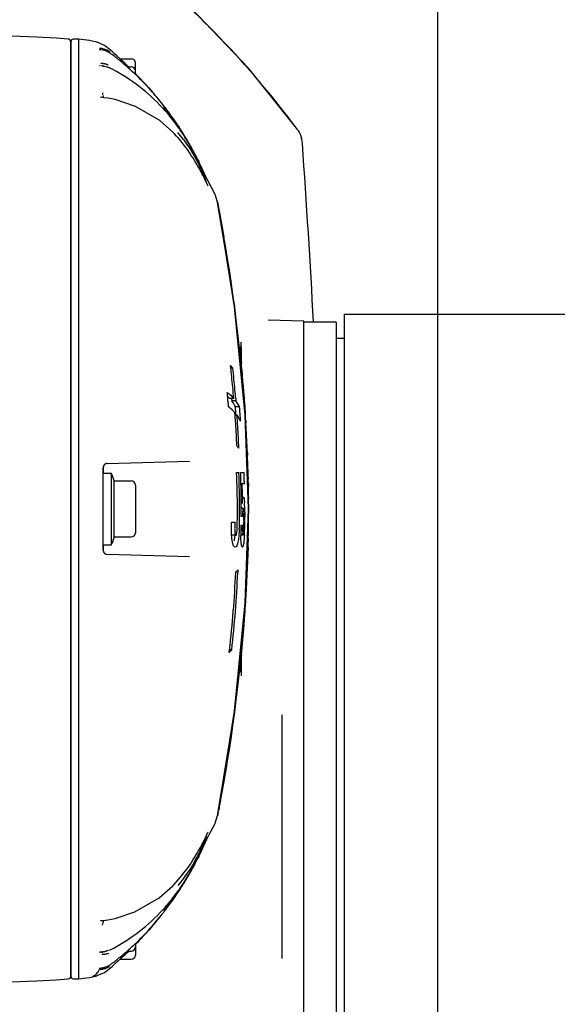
# Model space of a CAD drawing. Header units: millimetres. Extents: x 7426 to 8300, y 124 to 421.
# Tile 83 of 130: x 8097.22 to 8100.53, y 278.17 to 284.23. Entities that reach past the tile are written whole.
import ezdxf

# ---------------------------------------------------------------- set-up
doc = ezdxf.new("R2010")
doc.units = ezdxf.units.MM
doc.linetypes.add('BANKLINE1', pattern=[5.5, 4, -1.5])
for name, color, linetype in [('00_COMPONENTS', 7, 'BANKLINE1'), ('DIM', 7, 'Continuous'), ('外形图', 7, 'Continuous')]:
    doc.layers.add(name, color=color, linetype=linetype)
doc.styles.add('微软雅黑', font='msyh.ttc')
doc.dimstyles.new('尺寸标注_1_20比例', dxfattribs={"dimtxt": 2.1, "dimasz": 1.7, "dimexe": 0.5, "dimexo": 0.4, "dimgap": 0.5, "dimtad": 1, "dimdec": 1, "dimlfac": 20, "dimdsep": 46, "dimtxsty": '微软雅黑', "dimcen": 0.09, "dimadec": 0, "dimazin": 0, "dimtp": 0.01, "dimtm": 0.01, "dimtfac": 1, "dimtdec": 1, "dimtofl": 0, "dimtmove": 0, "dimatfit": 3, "dimfxl": 1, "dimtolj": 1, "dimarcsym": 0})

# ---------------------------------------------------------------- blocks, each defined once
blk = doc.blocks.new('*D1485')
at = {"layer": '00_COMPONENTS', "color": 0, "linetype": 'ByBlock', "lineweight": -2, "ltscale": 20}
for p, q in [((8084.6823, 276.2037), (8084.6823, 295.499)), ((8103.847, 278.8688), (8103.847, 295.499)), ((8086.3823, 294.999), (8102.147, 294.999))]:
    blk.add_line(p, q, dxfattribs=at)
at = {"layer": '00_COMPONENTS', "color": 0}
for points in [[(8086.3823, 295.2823), (8086.3823, 294.7156), (8084.6823, 294.999)], [(8102.147, 294.7156), (8102.147, 295.2823), (8103.847, 294.999)]]:
    blk.add_solid(points, dxfattribs=at)
at = {"layer": 'Defpoints', "color": 0}
for p in [(8103.847, 294.999), (8103.847, 278.4688), (8084.6823, 275.8037)]:
    blk.add_point(p, dxfattribs=at)
at = {"layer": '00_COMPONENTS', "color": 0, "insert": (8094.2646, 296.5842), "char_height": 2.1, "attachment_point": 5, "style": '微软雅黑'}
blk.add_mtext('\\A1;\\A1;384', dxfattribs=at)
blk = doc.blocks.new('*D1520')
at = {"layer": 'Defpoints', "color": 0}
for p in [(8093.9469, 291.3844), (8093.9469, 281.2188), (8103.847, 278.7188)]:
    blk.add_point(p, dxfattribs=at)
at = {"layer": 'DIM', "color": 0, "linetype": 'ByBlock', "lineweight": -2, "ltscale": 20}
for p, q in [((8093.9469, 281.6188), (8093.9469, 291.8844)), ((8103.847, 279.1188), (8103.847, 291.8844)), ((8102.147, 291.3844), (8095.6469, 291.3844))]:
    blk.add_line(p, q, dxfattribs=at)
at = {"layer": 'DIM', "color": 0}
for points in [[(8095.6469, 291.6677), (8095.6469, 291.1011), (8093.9469, 291.3844)], [(8102.147, 291.1011), (8102.147, 291.6677), (8103.847, 291.3844)]]:
    blk.add_solid(points, dxfattribs=at)
at = {"layer": 'DIM', "color": 0, "insert": (8098.6871, 292.9751), "char_height": 2.1, "attachment_point": 5, "style": '微软雅黑'}
blk.add_mtext('\\A1;\\A1;198', dxfattribs=at)
blk = doc.blocks.new('*D1523')
at = {"layer": 'Defpoints', "color": 0}
for p in [(8093.9469, 287.4017), (8093.9469, 281.2188), (8099.7969, 257.0935)]:
    blk.add_point(p, dxfattribs=at)
at = {"layer": 'DIM', "color": 0, "linetype": 'ByBlock', "lineweight": -2, "ltscale": 20}
for p, q in [((8093.9469, 281.6188), (8093.9469, 287.9017)), ((8099.7969, 257.4935), (8099.7969, 287.9017)), ((8092.2469, 287.4017), (8090.5469, 287.4017)), ((8099.7969, 287.4017), (8093.9469, 287.4017)), ((8101.4969, 287.4017), (8103.1969, 287.4017))]:
    blk.add_line(p, q, dxfattribs=at)
at = {"layer": 'DIM', "color": 0}
for points in [[(8092.2469, 287.1183), (8092.2469, 287.685), (8093.9469, 287.4017)], [(8101.4969, 287.685), (8101.4969, 287.1183), (8099.7969, 287.4017)]]:
    blk.add_solid(points, dxfattribs=at)
at = {"layer": 'DIM', "color": 0, "insert": (8096.8874, 288.9747), "char_height": 2.1, "attachment_point": 5, "style": '微软雅黑'}
blk.add_mtext('\\A1;\\A1;117', dxfattribs=at)

msp = doc.modelspace()

# ---------------------------------------------------------------- linework, layer by layer
at = {"layer": '外形图', "linetype": 'Continuous'}
for p, q in [((8097.5867, 284.1117), (8097.5517, 284.1117)), ((8097.5867, 284.1114), (8097.5866, 284.1117)), ((8097.6518, 284.1037), (8097.5867, 284.1117)), ((8097.5867, 278.3262), (8097.5867, 284.1114)), ((8097.6977, 284.0935), (8097.6518, 284.1037)), ((8097.5367, 278.3409), (8097.5367, 284.0967)), ((8097.5367, 284.0955), (8097.5367, 278.342)), ((8097.5367, 283.8938), (8097.5367, 284.0508)), ((8097.6977, 284.0935), (8097.6997, 284.0929)), ((8097.7437, 284.0737), (8097.6997, 284.0929)), ((8097.7112, 284.047), (8097.7108, 284.0471)), ((8097.713, 284.0469), (8097.7112, 284.047)), ((8097.7367, 284.047), (8097.7367, 284.054)), ((8097.7715, 284.0534), (8097.7437, 284.0737)), ((8097.7666, 284.0397), (8097.7636, 284.0426)), ((8097.7917, 284.0354), (8097.7714, 284.0535)), ((8097.8061, 284.0225), (8097.7917, 284.0354)), ((8097.82, 284.0099), (8097.8061, 284.0225)), ((8097.8402, 283.9913), (8097.82, 284.0099)), ((8097.8401, 283.9913), (8097.9092, 283.9913)), ((8097.8534, 283.979), (8097.8402, 283.9913)), ((8097.8663, 283.9668), (8097.8534, 283.979)), ((8097.5367, 283.8872), (8097.5367, 283.9437)), ((8097.7154, 283.947), (8097.7135, 283.9471)), ((8097.7202, 283.9466), (8097.7154, 283.947)), ((8097.8791, 283.9546), (8097.8663, 283.9668)), ((8097.8917, 283.9425), (8097.8791, 283.9546)), ((8097.884, 283.9413), (8097.9092, 283.9413)), ((8097.8929, 283.9413), (8097.8917, 283.9425)), ((8097.9342, 283.8944), (8097.9342, 283.9663)), ((8097.941, 283.8935), (8097.9342, 283.9004)), ((8097.9531, 283.8811), (8097.941, 283.8935)), ((8097.965, 283.8687), (8097.9531, 283.8811)), ((8097.9827, 283.8499), (8097.965, 283.8687)), ((8097.9944, 283.8373), (8097.9827, 283.8499)), ((8098.006, 283.8246), (8097.9944, 283.8373)), ((8098.0118, 283.8182), (8098.006, 283.8246)), ((8098.029, 283.7989), (8098.0118, 283.8182)), ((8098.0165, 283.8129), (8098.0316, 283.7959)), ((8098.0316, 283.7959), (8098.029, 283.7989)), ((8098.0316, 283.7959), (8098.0381, 283.7885)), ((8097.7215, 283.7541), (8097.7196, 283.7545)), ((8097.7392, 283.7518), (8097.7339, 283.7524)), ((8097.7367, 283.7657), (8097.7367, 283.7524)), ((8097.7639, 283.749), (8097.7392, 283.7518)), ((8097.8108, 283.7401), (8097.7639, 283.749)), ((8098.1193, 283.6889), (8098.1124, 283.6979)), ((8098.1289, 283.6764), (8098.1193, 283.6889)), ((8098.138, 283.6641), (8098.1289, 283.6764)), ((8098.1468, 283.6521), (8098.138, 283.6641)), ((8098.1552, 283.6406), (8098.1468, 283.6521)), ((8098.163, 283.6296), (8098.1552, 283.6406)), ((8098.1704, 283.6192), (8098.163, 283.6296)), ((8098.1772, 283.6094), (8098.1704, 283.6192)), ((8098.1834, 283.6004), (8098.1772, 283.6094)), ((8098.1889, 283.5922), (8098.1834, 283.6004)), ((8098.1941, 283.5846), (8098.1889, 283.5922)), ((8098.201, 283.5741), (8098.1941, 283.5846)), ((8098.2074, 283.5643), (8098.201, 283.5741)), ((8098.2132, 283.5554), (8098.2074, 283.5643)), ((8098.2185, 283.5472), (8098.2132, 283.5554)), ((8098.9305, 283.5588), (8098.9262, 283.5646)), ((8098.9334, 283.5553), (8098.9267, 283.565)), ((8098.9349, 283.5515), (8098.9334, 283.5553)), ((8098.2216, 283.5423), (8098.2185, 283.5472)), ((8098.2284, 283.5315), (8098.2216, 283.5423)), ((8098.237, 283.5176), (8098.2284, 283.5315)), ((8098.2419, 283.5096), (8098.237, 283.5176)), ((8098.2524, 283.492), (8098.2419, 283.5096)), ((8098.2574, 283.4836), (8098.2524, 283.492)), ((8098.2618, 283.4761), (8098.2574, 283.4836)), ((8098.2659, 283.469), (8098.2618, 283.4761)), ((8098.2706, 283.4607), (8098.2659, 283.469)), ((8098.275, 283.4529), (8098.2706, 283.4607)), ((8098.2788, 283.4462), (8098.275, 283.4529)), ((8098.2842, 283.4365), (8098.2788, 283.4462)), ((8098.2908, 283.4242), (8098.2842, 283.4365)), ((8098.2955, 283.4154), (8098.2908, 283.4242)), ((8098.2993, 283.4083), (8098.2955, 283.4154)), ((8098.3082, 283.3912), (8098.2993, 283.4083)), ((8098.3128, 283.3823), (8098.3082, 283.3912)), ((8098.3178, 283.3725), (8098.3128, 283.3823)), ((8098.3241, 283.3598), (8098.3178, 283.3725)), ((8098.33, 283.348), (8098.3241, 283.3598)), ((8098.3358, 283.3361), (8098.33, 283.348)), ((8098.3422, 283.3229), (8098.3358, 283.3361)), ((8098.3488, 283.309), (8098.3422, 283.3229)), ((8098.3497, 283.2751), (8098.3446, 283.2848)), ((8098.3731, 283.2571), (8098.3488, 283.309)), ((8098.3543, 283.2659), (8098.3497, 283.2751)), ((8098.3624, 283.2497), (8098.3543, 283.2659)), ((8098.3726, 283.2582), (8098.3721, 283.2592)), ((8098.3744, 283.2547), (8098.3726, 283.2582)), ((8098.3793, 283.2449), (8098.3744, 283.2547)), ((8098.3691, 283.2361), (8098.3624, 283.2497)), ((8098.3798, 283.2136), (8098.3691, 283.2361)), ((8098.425, 283.1553), (8098.3793, 283.2449)), ((8098.4236, 283.1578), (8098.4249, 283.1554)), ((8098.441, 283.1079), (8098.4251, 283.1551)), ((8098.5462, 282.4639), (8098.441, 283.1083)), ((8098.441, 283.1083), (8098.441, 283.1081)), ((8098.4434, 283.0919), (8098.4448, 283.0843)), ((8098.4448, 283.0843), (8098.445, 283.0829)), ((8098.445, 283.0829), (8098.4531, 283.0427)), ((8098.5456, 282.4639), (8098.4531, 283.0427)), ((8098.4531, 283.0427), (8098.4716, 282.9413)), ((8098.4716, 282.9413), (8098.4781, 282.9047)), ((8098.4781, 282.9047), (8098.4799, 282.8943)), ((8098.6117, 281.7972), (8098.5456, 282.4639)), ((8098.6123, 281.7972), (8098.5462, 282.4639)), ((8099.2219, 273.5187), (8099.2219, 282.4188)), ((8099.2219, 282.4188), (8101.847, 282.4188)), ((8098.9719, 282.376), (8098.752, 282.3818)), ((8098.9719, 273.5615), (8098.9719, 282.3759)), ((8099.1719, 282.3688), (8098.9719, 282.3688)), ((8099.1719, 282.3688), (8099.1719, 273.5687)), ((8098.5867, 282.1011), (8098.5867, 282.2459)), ((8099.2219, 282.2688), (8099.1719, 282.2688)), ((8098.5795, 282.2188), (8098.586, 282.2188)), ((8098.5867, 282.2162), (8098.586, 282.2188)), ((8098.5867, 282.2162), (8098.5867, 282.1011)), ((8098.5223, 282.0876), (8098.5207, 282.1018)), ((8098.5347, 282.0862), (8098.5207, 282.0862)), ((8098.5408, 281.8999), (8098.5155, 281.8999)), ((8098.5274, 281.8988), (8098.5286, 281.8843)), ((8098.5538, 281.8843), (8098.5286, 281.8843)), ((8098.5524, 281.9009), (8098.5538, 281.8843)), ((8098.549, 281.7957), (8098.5478, 281.8113)), ((8098.5605, 281.7957), (8098.5478, 281.7957)), ((8098.5763, 281.8487), (8098.5512, 281.8487)), ((8098.6321, 281.2188), (8098.6117, 281.7972)), ((8098.6326, 281.2188), (8098.6123, 281.7972)), ((8098.6138, 281.764), (8098.6146, 281.7516)), ((8098.6147, 281.7483), (8098.6138, 281.7629)), ((8098.6146, 281.7516), (8098.6148, 281.7481)), ((8098.6243, 281.5664), (8098.6249, 281.5504)), ((8097.761, 281.4994), (8098.267, 281.5127)), ((8097.7367, 281.4744), (8097.7367, 281.4388)), ((8097.7367, 280.9631), (8097.7367, 281.4744)), ((8097.7367, 280.9988), (8097.7367, 281.4388)), ((8097.7367, 281.4388), (8097.7867, 281.4388)), ((8097.7867, 280.9988), (8097.7867, 281.4388)), ((8098.5583, 281.4438), (8098.5719, 281.4438)), ((8098.583, 281.4438), (8098.604, 281.4438)), ((8097.804, 281.3913), (8097.7903, 281.4289)), ((8097.804, 281.0463), (8097.804, 281.3913)), ((8097.804, 281.3913), (8097.9092, 281.3913)), ((8098.6059, 281.3742), (8098.5847, 281.3742)), ((8098.6295, 281.4118), (8098.6297, 281.4018)), ((8098.6303, 281.3751), (8098.6306, 281.36)), ((8097.9342, 281.3663), (8097.9342, 281.0713)), ((8098.5938, 281.2542), (8098.5858, 281.2542)), ((8098.5938, 281.2921), (8098.5938, 281.2831)), ((8098.6316, 281.2842), (8098.6315, 281.2931)), ((8098.6316, 281.2929), (8098.6317, 281.2839)), ((8098.5988, 281.2229), (8098.5858, 281.2229)), ((8098.5858, 281.2188), (8098.5858, 281.2229)), ((8098.596, 281.2106), (8098.5952, 281.1997)), ((8098.5963, 281.2138), (8098.596, 281.2106)), ((8098.5975, 281.2211), (8098.597, 281.2188)), ((8098.5993, 281.2224), (8098.5988, 281.2229)), ((8098.6009, 281.2146), (8098.6003, 281.2188)), ((8098.6117, 280.6404), (8098.6321, 281.2188)), ((8098.6123, 280.6404), (8098.6326, 281.2188)), ((8098.6319, 281.2188), (8098.6319, 281.2239)), ((8098.6319, 281.2188), (8098.6319, 281.2008)), ((8098.632, 281.2233), (8098.632, 281.2188)), ((8098.6326, 281.2188), (8098.632, 281.2188)), ((8098.527, 281.1229), (8098.5273, 281.137)), ((8098.5273, 281.137), (8098.5469, 281.137)), ((8098.5469, 281.137), (8098.5465, 281.121)), ((8098.5939, 281.1721), (8098.5853, 281.1721)), ((8098.6026, 281.1464), (8098.6028, 281.1676)), ((8098.5837, 281.1195), (8098.5933, 281.1195)), ((8098.5933, 281.1195), (8098.5931, 281.1012)), ((8098.5934, 281.0852), (8098.5936, 281.0816)), ((8098.5936, 281.0816), (8098.594, 281.0779)), ((8097.804, 281.0463), (8097.7903, 281.0087)), ((8097.804, 281.0463), (8097.9092, 281.0463)), ((8098.5523, 281.0568), (8098.5269, 281.0568)), ((8098.5965, 281.0568), (8098.5838, 281.0568)), ((8098.6295, 281.0235), (8098.6293, 281.017)), ((8098.6298, 281.0374), (8098.6295, 281.0235)), ((8097.7367, 280.9988), (8097.7367, 280.9631)), ((8097.7367, 280.9988), (8097.7867, 280.9988)), ((8098.267, 280.9249), (8097.761, 280.9382)), ((8098.5658, 280.8438), (8098.5651, 280.8275)), ((8098.6237, 280.8587), (8098.6234, 280.8517)), ((8098.6148, 280.6906), (8098.6144, 280.6835)), ((8098.5456, 279.9737), (8098.6117, 280.6404)), ((8098.5462, 279.9737), (8098.6123, 280.6404)), ((8098.5283, 280.3514), (8098.513, 280.3514)), ((8098.513, 280.3357), (8098.5146, 280.3502)), ((8098.5867, 280.3365), (8098.5867, 280.2214)), ((8098.5867, 280.3365), (8098.5867, 280.1917)), ((8098.5795, 280.2188), (8098.586, 280.2188)), ((8098.586, 280.2188), (8098.5867, 280.2214)), ((8098.4531, 279.3949), (8098.5456, 279.9737)), ((8098.5193, 279.8089), (8098.5462, 279.9737)), ((8098.8367, 279.9511), (8098.8367, 278.4511)), ((8098.441, 279.3293), (8098.5108, 279.7569)), ((8098.4716, 279.4963), (8098.4531, 279.3949)), ((8098.4733, 279.5055), (8098.4716, 279.4963)), ((8098.4799, 279.5432), (8098.4733, 279.5055)), ((8098.4252, 279.2828), (8098.4411, 279.3303)), ((8098.4411, 279.3301), (8098.441, 279.3293)), ((8098.4417, 279.3334), (8098.4411, 279.3301)), ((8098.3899, 279.2137), (8098.425, 279.2823)), ((8098.4252, 279.2827), (8098.4249, 279.2822)), ((8098.3705, 279.2046), (8098.3794, 279.2233)), ((8098.3735, 279.1813), (8098.3775, 279.1892)), ((8098.3775, 279.1892), (8098.3899, 279.2137)), ((8098.3434, 279.1172), (8098.35, 279.131)), ((8098.3462, 279.1559), (8098.3513, 279.1656)), ((8098.35, 279.131), (8098.3577, 279.1473)), ((8098.3577, 279.1473), (8098.3731, 279.1805)), ((8098.3721, 279.1784), (8098.3735, 279.1813)), ((8098.3154, 279.0605), (8098.3212, 279.0719)), ((8098.3212, 279.0719), (8098.3271, 279.0839)), ((8098.3228, 279.0771), (8098.3244, 279.0803)), ((8098.3271, 279.0839), (8098.3329, 279.0955)), ((8098.3329, 279.0955), (8098.3434, 279.1172)), ((8098.286, 279.0044), (8098.292, 279.0156)), ((8098.292, 279.0156), (8098.2975, 279.0258)), ((8098.2975, 279.0258), (8098.3021, 279.0345)), ((8098.3021, 279.0345), (8098.3063, 279.0426)), ((8098.3063, 279.0426), (8098.311, 279.0517)), ((8098.311, 279.0517), (8098.3154, 279.0605)), ((8098.2462, 278.9375), (8098.2509, 278.9454)), ((8098.2511, 278.9434), (8098.2557, 278.9511)), ((8098.2525, 278.9481), (8098.2689, 278.9761)), ((8098.2557, 278.9511), (8098.2606, 278.9594)), ((8098.2606, 278.9594), (8098.2656, 278.968)), ((8098.2656, 278.968), (8098.2704, 278.9765)), ((8098.2704, 278.9765), (8098.2752, 278.985)), ((8098.2752, 278.985), (8098.2796, 278.9928)), ((8098.2796, 278.9928), (8098.286, 279.0044)), ((8098.2094, 278.8762), (8098.2151, 278.8851)), ((8098.2151, 278.8851), (8098.2202, 278.8931)), ((8098.2202, 278.8931), (8098.2273, 278.9044)), ((8098.2207, 278.8963), (8098.2272, 278.9066)), ((8098.2272, 278.9066), (8098.2332, 278.9163)), ((8098.2273, 278.9044), (8098.2363, 278.9189)), ((8098.2332, 278.9163), (8098.2387, 278.9253)), ((8098.2363, 278.9189), (8098.2415, 278.9273)), ((8098.2387, 278.9253), (8098.2462, 278.9375)), ((8098.2415, 278.9273), (8098.2464, 278.9355)), ((8098.2464, 278.9355), (8098.2511, 278.9434)), ((8098.1719, 278.8206), (8098.1787, 278.8304)), ((8098.1787, 278.8304), (8098.1849, 278.8395)), ((8098.1849, 278.8395), (8098.1906, 278.8479)), ((8098.1906, 278.8479), (8098.1959, 278.8557)), ((8098.1959, 278.8557), (8098.203, 278.8665)), ((8098.2032, 278.8719), (8098.2017, 278.8696)), ((8098.203, 278.8665), (8098.2094, 278.8762)), ((8098.1233, 278.7539), (8098.1322, 278.7657)), ((8098.1322, 278.7657), (8098.1409, 278.7773)), ((8098.1409, 278.7773), (8098.1492, 278.7887)), ((8098.1492, 278.7887), (8098.1571, 278.7997)), ((8098.1571, 278.7997), (8098.1647, 278.8103)), ((8098.1647, 278.8103), (8098.1719, 278.8206)), ((8098.1124, 278.7397), (8098.1233, 278.7539)), ((8097.7272, 278.6844), (8097.7338, 278.6852)), ((8097.7324, 278.6565), (8097.7367, 278.6719)), ((8097.7338, 278.6852), (8097.7531, 278.6873)), ((8097.7367, 278.6852), (8097.7367, 278.6719)), ((8097.7531, 278.6873), (8097.7639, 278.6886)), ((8097.7639, 278.6886), (8097.8106, 278.6975)), ((8098.0316, 278.6417), (8098.0165, 278.6247)), ((8098.0248, 278.634), (8098.0316, 278.6417)), ((8098.0381, 278.6491), (8098.0316, 278.6417)), ((8097.9735, 278.5779), (8097.9838, 278.5889)), ((8097.9838, 278.5889), (8097.9941, 278.6)), ((8097.9941, 278.6), (8098.0044, 278.6112)), ((8098.0044, 278.6112), (8098.0146, 278.6225)), ((8098.0146, 278.6225), (8098.0248, 278.634)), ((8097.5367, 278.4939), (8097.5367, 278.5504)), ((8097.9342, 278.5372), (8097.942, 278.5452)), ((8097.9342, 278.543), (8097.9342, 278.4713)), ((8097.942, 278.5452), (8097.9526, 278.556)), ((8097.9526, 278.556), (8097.9631, 278.5669)), ((8097.9631, 278.5669), (8097.9735, 278.5779)), ((8097.7128, 278.4903), (8097.7175, 278.4908)), ((8097.7175, 278.4908), (8097.7201, 278.491)), ((8097.7303, 278.4755), (8097.7293, 278.476)), ((8097.8595, 278.4643), (8097.8709, 278.4751)), ((8097.8709, 278.4751), (8097.8822, 278.4859)), ((8097.8822, 278.4859), (8097.8929, 278.4963)), ((8097.8835, 278.4963), (8097.9092, 278.4963)), ((8097.7714, 278.3841), (8097.793, 278.4033)), ((8097.793, 278.4033), (8097.8057, 278.4148)), ((8097.8057, 278.4148), (8097.8242, 278.4315)), ((8097.8242, 278.4315), (8097.842, 278.448)), ((8097.8401, 278.4463), (8097.9092, 278.4463)), ((8097.6515, 278.3339), (8097.6977, 278.3441)), ((8097.6977, 278.3441), (8097.6997, 278.3447)), ((8097.6997, 278.3447), (8097.7436, 278.3639)), ((8097.7109, 278.3905), (8097.7123, 278.3906)), ((8097.7123, 278.3906), (8097.714, 278.3907)), ((8097.7436, 278.3639), (8097.7715, 278.3841)), ((8097.5517, 278.3259), (8097.5867, 278.3259)), ((8097.5866, 278.3259), (8097.5867, 278.3262)), ((8097.5867, 278.3259), (8097.6515, 278.3339))]:
    msp.add_line(p, q, dxfattribs=at)
for points in [[(8098.9267, 283.565), (8098.6315, 283.933), (8098.2731, 284.3078), (8097.9194, 284.6186)], [(8097.5207, 284.1131), (8097.4466, 284.1184), (8097.3268, 284.1245), (8097.1727, 284.1307), (8096.979, 284.1373), (8096.7199, 284.1451), (8096.4295, 284.1533)], [(8097.5367, 284.0957), (8097.5325, 284.107), (8097.5219, 284.113), (8097.5207, 284.1131)], [(8097.7874, 284.0201), (8097.7835, 284.0228), (8097.7796, 284.0255), (8097.7756, 284.0279)], [(8097.7963, 283.9253), (8097.7878, 283.9297), (8097.779, 283.9335), (8097.7699, 283.9369)], [(8097.7338, 283.7524), (8097.7283, 283.753), (8097.7215, 283.7541)], [(8098.1648, 283.5397), (8098.085, 283.6108), (8097.9355, 283.6976), (8097.8106, 283.7401)], [(8098.3446, 283.2848), (8098.3391, 283.2952), (8098.3332, 283.3062), (8098.3268, 283.3177), (8098.32, 283.3298), (8098.3127, 283.3424), (8098.305, 283.3554), (8098.2968, 283.3688), (8098.2881, 283.3826), (8098.2789, 283.3967), (8098.2692, 283.4111), (8098.2591, 283.4257), (8098.2485, 283.4405), (8098.2373, 283.4554), (8098.2257, 283.4703), (8098.2136, 283.4852), (8098.2011, 283.5002), (8098.188, 283.515), (8098.1744, 283.5297), (8098.1648, 283.5397)], [(8098.3824, 283.2082), (8098.3824, 283.2083), (8098.3819, 283.2093), (8098.381, 283.2111), (8098.3798, 283.2136)], [(8098.597, 281.2188), (8098.5966, 281.2165), (8098.5963, 281.2138)], [(8098.5988, 281.2229), (8098.5981, 281.2224), (8098.5975, 281.2211)], [(8098.6019, 281.2017), (8098.6014, 281.2089), (8098.6009, 281.2146)], [(8098.4799, 279.5432), (8098.4793, 279.5398), (8098.4786, 279.5364), (8098.4778, 279.5331)], [(8098.3513, 279.1656), (8098.3559, 279.1747), (8098.3601, 279.1832), (8098.364, 279.191), (8098.3705, 279.2046)], [(8098.3794, 279.2233), (8098.3808, 279.2261), (8098.3818, 279.2281), (8098.3819, 279.2284)], [(8098.1648, 278.8978), (8098.1711, 278.9044), (8098.184, 278.9182), (8098.1965, 278.9322), (8098.2087, 278.9464), (8098.2204, 278.9606), (8098.2317, 278.9749), (8098.2426, 278.9893), (8098.2532, 279.0035), (8098.2632, 279.0178), (8098.2729, 279.0319), (8098.2822, 279.0458), (8098.291, 279.0595), (8098.2994, 279.073), (8098.3074, 279.0861), (8098.3149, 279.0989), (8098.322, 279.1113), (8098.3287, 279.1232), (8098.335, 279.1346), (8098.3408, 279.1455), (8098.3462, 279.1559)], [(8097.8106, 278.6975), (8097.9312, 278.7381), (8098.0813, 278.824), (8098.1648, 278.8978)], [(8097.721, 278.6836), (8097.7195, 278.683), (8097.7209, 278.6833), (8097.7272, 278.6844)], [(8097.7699, 278.5007), (8097.7792, 278.5041), (8097.788, 278.508), (8097.7964, 278.5123)], [(8097.842, 278.448), (8097.8479, 278.4535), (8097.8595, 278.4643)], [(8097.7756, 278.4096), (8097.7796, 278.4121), (8097.7835, 278.4148), (8097.7874, 278.4175)], [(8096.4295, 278.2843), (8096.7168, 278.2924), (8096.9768, 278.3002), (8097.1712, 278.3068), (8097.3257, 278.3131), (8097.4458, 278.3192), (8097.5207, 278.3245)]]:
    msp.add_lwpolyline(points, dxfattribs=at)
for centre, radius, start, end in [((8094.2956, 280.1168), 5.7732, 36.66977, 51.14481), ((8097.5517, 284.0967), 0.015, 90, 180), ((8097.7102, 283.9403), 0.115, 83.22339, 88.32626), ((8097.7106, 283.9425), 0.1128, 78.56801, 83.28108), ((8097.7044, 283.9204), 0.1357, 63.58425, 73.43768), ((8097.7064, 283.9119), 0.1351, 59.19949, 68.30403), ((8096.7759, 282.6783), 1.6803, 50.71411, 52.9892), ((8096.7559, 282.656), 1.7102, 41.47747, 50.66908), ((8097.9092, 283.9663), 0.025, 0, 90), ((8097.7217, 283.9637), 0.015, 286.78308, 301.00066), ((8097.6894, 283.7008), 0.2494, 71.17117, 73.51321), ((8097.9092, 283.9163), 0.025, 0, 90), ((8096.6996, 282.6051), 1.7861, 39.57694, 41.50511), ((8096.6252, 282.5641), 1.8696, 40.29924, 40.91173), ((8096.6755, 282.5852), 1.8174, 37.75492, 39.57642), ((8097.2181, 282.8729), 1.2028, 40.74674, 42.73616), ((8097.1454, 282.838), 1.2838, 38.28162, 41.50099), ((8096.6426, 282.5597), 1.859, 36.18988, 37.75538), ((8097.205, 282.8617), 1.2201, 39.62006, 40.74687), ((8097.1846, 282.8449), 1.2465, 37.07317, 39.615), ((8097.0911, 282.7952), 1.353, 35.15845, 38.2795), ((8097.154, 282.8217), 1.2848, 35.67112, 37.07678), ((8097.0588, 282.7721), 1.3927, 34.71213, 35.17181), ((8097.1255, 282.8013), 1.3199, 34.1927, 35.67007), ((8097.0065, 282.7362), 1.4561, 32.03001, 34.70169), ((8096.4973, 282.4605), 2.035, 31.32079, 32.75668), ((8098.8054, 283.466), 0.1557, 33.40386, 36.55641), ((8097.5343, 282.9747), 0.8684, 36.72804, 40.46908), ((8096.3059, 282.3327), 2.2643, 31.02071, 32.54788), ((8097.0883, 282.7761), 1.3648, 32.66969, 34.19176), ((8096.4885, 282.4549), 2.0454, 30.29305, 31.32547), ((8096.8989, 282.6696), 1.5826, 27.45606, 32.00847), ((8093.2992, 280.5504), 5.7596, 30.34791, 30.80156), ((8098.7913, 283.4564), 0.1727, 4.10638, 15.10087), ((8034.1234, 278.8824), 65.0021, 3.074585, 4.045998), ((8096.8282, 282.6254), 1.6655, 27.18286, 28.22464), ((8097.0616, 282.7005), 1.4161, 23.64269, 25.1837), ((8097.014, 282.6793), 1.4683, 23.0902, 23.65168), ((8097.0181, 282.6811), 1.4637, 22.62359, 23.09017), ((8097.0156, 282.6801), 1.4665, 22.23855, 22.62333), ((8088.0569, 281.0875), 10.5785, 3.8632, 9.83471), ((8097.862, 282.1079), 0.726, 7.48154, 8.78829), ((8098.348, 281.9333), 0.2414, 39.30448, 44.28241), ((8098.0941, 282.1313), 0.4926, 357.96483, 2.07255), ((8090.6091, 281.2141), 7.9613, 5.9222, 6.29864), ((8090.2193, 281.1991), 8.3626, 5.16995, 6.08973), ((8090.7812, 281.2319), 7.7882, 5.42521, 5.92275), ((8092.3043, 281.3267), 6.2262, 5.34058, 5.61184), ((8090.9979, 281.2525), 7.5706, 4.90618, 5.42543), ((8090.5414, 281.2287), 8.0391, 4.797, 5.1666), ((8092.4136, 281.3368), 6.1165, 4.7839, 5.34149), ((8098.3399, 281.7384), 0.2386, 42.60767, 46.65874), ((8098.3464, 281.7445), 0.2297, 33.88077, 37.49734), ((8098.3426, 281.7419), 0.2343, 32.25691, 33.88582), ((8098.3384, 281.7393), 0.2392, 30.49394, 32.25513), ((8098.3294, 281.734), 0.2497, 27.34606, 30.48264), ((8098.3643, 281.74), 0.2382, 33.79849, 37.2992), ((8098.3553, 281.7342), 0.2489, 27.40763, 33.76537), ((8098.3686, 281.6528), 0.2393, 41.50086, 45.49664), ((8091.5867, 281.2989), 6.98, 3.66324, 4.08124), ((8090.0724, 281.2183), 8.5022, 3.89393, 4.25223), ((8091.3294, 281.2873), 7.249, 2.95341, 4.02122), ((8098.3703, 281.6545), 0.2369, 33.10641, 36.58639), ((8090.1071, 281.2175), 8.4927, 3.86195, 4.26253), ((8088.7096, 281.1353), 9.9241, 3.63245, 3.85034), ((8088.7013, 281.1354), 9.9323, 3.62227, 3.838), ((8091.9469, 281.3212), 6.6191, 2.49576, 3.67002), ((8098.3606, 281.6483), 0.2484, 26.73798, 33.07182), ((8090.3026, 281.2308), 8.2967, 3.65768, 3.86119), ((8089.4249, 281.1767), 9.2075, 1.67156, 3.5591), ((8088.8857, 281.1464), 9.7477, 3.41986, 3.53904), ((8089.1953, 281.164), 9.4376, 2.44374, 3.42544), ((8091.7447, 281.3094), 6.833, 2.3857, 2.94847), ((8098.3839, 281.4602), 0.2306, 39.38443, 40.32538), ((8098.3843, 281.4605), 0.2301, 35.39632, 39.3843), ((8097.7617, 281.4744), 0.025, 91.5, 180), ((8097.7617, 281.4744), 0.025, 91.5, 121.4937), ((8089.852, 281.1918), 8.7803, 1.6589, 2.34048), ((8097.7762, 281.4238), 0.015, 20, 45.55634), ((8093.1397, 281.2157), 5.4234, 0.03238, 2.41014), ((8092.816, 281.2155), 5.7604, 0.0332, 2.27179), ((8092.3123, 281.2513), 6.2736, 1.12233, 1.75789), ((8089.1725, 281.1238), 9.4369, 1.80183, 1.94337), ((8090.2947, 281.205), 8.3373, 1.17074, 1.65101), ((8090.2441, 281.2036), 8.388, 1.42242, 1.65595), ((8097.9092, 281.3663), 0.025, 0, 90), ((8092.5289, 281.2555), 6.057, 0.34631, 1.12305), ((8092.313, 281.2704), 6.2808, 0.1984, 0.94745), ((8095.5121, 281.3232), 3.0942, 1.37201, 1.8016), ((8096.7517, 281.3529), 1.8542, 0.6584, 1.37177), ((8090.4281, 281.2082), 8.2039, 1.1657, 1.35274), ((8090.7239, 281.2137), 7.908, 0.57552, 1.17194), ((8090.7285, 281.2136), 7.9035, 0.57466, 1.06098), ((8092.6897, 281.2567), 5.8962, 359.9759, 0.34437), ((8092.7768, 281.2567), 5.8092, 359.66665, 359.97574), ((8092.5214, 281.2713), 6.0725, 359.83908, 0.11165), ((8097.9613, 281.2127), 0.6469, 3.81766, 4.00997), ((8097.875, 281.207), 0.7334, 3.41574, 3.81327), ((8097.6514, 281.1943), 0.9573, 2.13301, 3.37534), ((8091.1073, 281.2177), 7.5246, 0.28704, 0.50612), ((8091.1026, 281.2174), 7.5293, 0.28453, 0.50557), ((8091.2958, 281.2186), 7.3361, 0.04137, 0.28716), ((8091.3414, 281.2186), 7.2905, 0.03705, 0.28472), ((8093.2645, 281.2208), 5.2985, 359.61621, 359.97859), ((8096.0727, 281.2016), 2.5036, 359.2432, 359.81934), ((8091.1227, 281.2173), 7.4536, 359.819, 0.01151), ((8099.6271, 281.1387), 1.0337, 176.61483, 177.33921), ((8097.4292, 281.1853), 1.1797, 1.84182, 2.16746), ((8097.3642, 281.1832), 1.2447, 1.63798, 1.84306), ((8096.6965, 281.1618), 1.9127, 1.06547, 1.70814), ((8091.142, 281.2196), 7.4899, 359.43344, 359.85625), ((8091.1433, 281.2198), 7.4886, 359.43346, 359.85909), ((8091.4264, 281.2189), 7.2055, 359.86082, 359.99953), ((8093.1793, 281.2216), 5.3837, 358.89257, 359.25413), ((8093.2234, 281.2211), 5.3396, 359.25414, 359.6162), ((8097.0841, 281.1614), 1.4919, 357.48383, 359.03286), ((8097.0747, 281.1884), 1.5016, 358.27801, 359.2435), ((8096.7488, 281.1684), 1.8272, 358.9899, 359.21231), ((8101.4816, 281.052), 2.8902, 177.32888, 177.61775), ((8096.417, 281.1695), 2.192, 358.19207, 359.39594), ((8098.0543, 281.1782), 0.5547, 357.07437, 359.35914), ((8090.7453, 281.2237), 7.8866, 358.95473, 359.43353), ((8090.888, 281.2219), 7.7439, 359.23085, 359.43469), ((8097.9092, 281.0713), 0.025, 270, 0), ((8098.3232, 281.1047), 0.2384, 354.95954, 358.83402), ((8100.8716, 281.0846), 2.2881, 179.12747, 180.13793), ((8099.9402, 281.083), 1.3567, 180.16425, 181.12818), ((8097.7975, 281.1386), 0.805, 355.87482, 357.19801), ((8097.9885, 281.1296), 0.6137, 357.16598, 359.27062), ((8097.0829, 281.1479), 1.5257, 356.74716, 358.21484), ((8090.5159, 281.2278), 8.1161, 358.78546, 358.95497), ((8090.5188, 281.2276), 8.1132, 358.78875, 358.95644), ((8090.6946, 281.2246), 7.9373, 358.95457, 359.23056), ((8097.7762, 281.0138), 0.015, 314.44366, 340), ((8097.4527, 281.1279), 1.1554, 356.41418, 356.6949), ((8090.1486, 281.2365), 8.4834, 358.28759, 358.5207), ((8090.1688, 281.2361), 8.4633, 358.27979, 358.51692), ((8090.3437, 281.2315), 8.2883, 358.52056, 358.78514), ((8090.4405, 281.2292), 8.1915, 358.65843, 358.78883), ((8097.7617, 280.9631), 0.025, 180, 268.5), ((8097.7617, 280.9631), 0.025, 180, 208.96598), ((8089.7647, 281.2488), 8.8677, 357.47859, 358.27616), ((8091.6198, 281.1364), 6.9395, 353.49484, 357.45451), ((8091.1404, 281.1622), 7.4322, 353.73647, 357.41835), ((8098.3832, 280.9867), 0.2319, 316.87782, 320.30396), ((8098.3847, 280.9854), 0.2299, 320.30779, 321.98155), ((8089.1198, 281.2776), 9.5132, 356.46271, 357.4345), ((8098.3456, 280.5153), 0.2455, 312.98332, 318.09571), ((8098.0918, 280.3062), 0.4949, 0.00852, 2.53665), ((8098.0941, 280.3063), 0.4926, 357.92744, 359.9957), ((8097.862, 280.3297), 0.726, 351.21171, 352.51846), ((8097.0142, 279.7581), 1.468, 336.2501, 337.82392), ((8096.9115, 279.7603), 1.5679, 328.05217, 331.28477), ((8096.9773, 279.7305), 1.4955, 328.15322, 331.31042), ((8096.8351, 279.8029), 1.6553, 331.26396, 332.20475), ((8097.0084, 279.7002), 1.4538, 325.27074, 328.04333), ((8097.0883, 279.6618), 1.365, 324.94944, 328.14436), ((8096.4832, 279.9858), 2.0515, 327.94603, 329.13637), ((8097.0931, 279.641), 1.3506, 321.08321, 325.16857), ((8097.1791, 279.597), 1.2534, 320.67161, 323.42516), ((8097.1461, 279.6217), 1.2947, 323.41983, 324.59526), ((8097.1338, 279.6304), 1.3097, 324.59333, 324.92882), ((8097.2175, 279.5652), 1.2036, 317.26427, 319.43889), ((8097.1503, 279.5954), 1.2774, 318.49396, 321.06428), ((8097.2025, 279.578), 1.2232, 319.43887, 320.66544), ((8096.6914, 279.8395), 1.7969, 318.50068, 321.62682), ((8096.6742, 279.8534), 1.819, 321.62066, 322.24568), ((8096.7559, 279.7816), 1.7102, 309.32325, 318.52269), ((8096.5931, 279.9012), 1.9119, 319.09099, 321.00361), ((8097.9092, 278.5213), 0.025, 270, 0), ((8097.7217, 278.4739), 0.015, 58.99934, 73.23392), ((8097.7237, 278.4898), 0.00907, 339.88565, 0.06894), ((8097.7066, 278.6543), 0.1823, 284.54846, 287.59096), ((8097.7046, 278.6612), 0.1895, 287.53301, 290.10214), ((8097.9092, 278.4713), 0.025, 270, 0), ((8097.7075, 278.523), 0.1322, 286.05324, 293.03124), ((8097.7066, 278.5255), 0.1349, 292.95356, 300.76942), ((8097.7073, 278.5091), 0.1273, 298.07439, 302.65103), ((8096.7758, 279.7594), 1.6804, 307.01056, 309.27785), ((8097.5192, 278.3419), 0.0175, 274.84286, 0), ((8097.5517, 278.3409), 0.015, 180, 270), ((8097.7069, 278.5191), 0.137, 276.16289, 281.2767), ((8097.7111, 278.5001), 0.1176, 287.22413, 293.07998), ((8097.7077, 278.5082), 0.1263, 293.04945, 298.09119)]:
    msp.add_arc(centre, radius, start, end, dxfattribs=at)
for points, knots in [([(8097.7218, 284.0461), (8097.72, 284.0463), (8097.7167, 284.0466), (8097.7134, 284.0469), (8097.7119, 284.047)], [0, 0, 0, 0, 0.551479, 1, 1, 1, 1]), ([(8097.733, 284.0531), (8097.7346, 284.0527), (8097.738, 284.052), (8097.7414, 284.051), (8097.7431, 284.0505)], [0, 0, 0, 0, 0.489793, 1, 1, 1, 1]), ([(8097.7648, 284.042), (8097.7667, 284.041), (8097.7705, 284.039), (8097.7742, 284.0368), (8097.776, 284.0357)], [0, 0, 0, 0, 0.500904, 1, 1, 1, 1]), ([(8097.7218, 283.9636), (8097.7248, 283.9636), (8097.7312, 283.9636), (8097.7375, 283.963), (8097.7409, 283.9625)], [0, 0, 0, 0, 0.471468, 1, 1, 1, 1]), ([(8097.7317, 283.9522), (8097.732, 283.9515), (8097.7326, 283.9501), (8097.7328, 283.9485), (8097.7328, 283.9478)], [0, 0, 0, 0, 0.494973, 1, 1, 1, 1]), ([(8097.7328, 283.9478), (8097.7328, 283.9473), (8097.7327, 283.9464), (8097.7326, 283.9456), (8097.7324, 283.9451)], [0, 0, 0, 0, 0.485669, 1, 1, 1, 1]), ([(8097.7354, 283.9441), (8097.7351, 283.944), (8097.7346, 283.9437), (8097.7343, 283.9433), (8097.7342, 283.943)], [0, 0, 0, 0, 0.544547, 1, 1, 1, 1]), ([(8097.7602, 283.94), (8097.7553, 283.9414), (8097.7474, 283.9432), (8097.7385, 283.9452), (8097.7354, 283.9441)], [0, 0, 0, 0, 0.608226, 1, 1, 1, 1]), ([(8097.7409, 283.9625), (8097.7432, 283.9621), (8097.748, 283.9612), (8097.7527, 283.9598), (8097.7551, 283.9589)], [0, 0, 0, 0, 0.492656, 1, 1, 1, 1]), ([(8097.7551, 283.9589), (8097.7571, 283.9582), (8097.7611, 283.9564), (8097.7648, 283.9542), (8097.7666, 283.9529)], [0, 0, 0, 0, 0.493543, 1, 1, 1, 1]), ([(8097.7327, 283.782), (8097.733, 283.7804), (8097.7325, 283.7765), (8097.7305, 283.7733), (8097.7291, 283.7716)], [0, 0, 0, 0, 0.431935, 1, 1, 1, 1]), ([(8098.2303, 283.494), (8098.2423, 283.478), (8098.2846, 283.4172), (8098.3202, 283.3519), (8098.3431, 283.303)], [0, 0, 0, 0, 0.270207, 1, 1, 1, 1]), ([(8098.2957, 283.4131), (8098.2918, 283.4204), (8098.2733, 283.4542), (8098.2536, 283.4873), (8098.2372, 283.5128)], [0, 0, 0, 0, 0.214345, 1, 1, 1, 1]), ([(8098.3033, 283.3993), (8098.3087, 283.389), (8098.3083, 283.3772), (8098.3278, 283.3594), (8098.3244, 283.3573)], [0, 0, 0, 0, 0.742655, 1, 1, 1, 1]), ([(8098.3244, 283.3573), (8098.322, 283.3559), (8098.32, 283.3751), (8098.3135, 283.3791), (8098.3098, 283.3863)], [0, 0, 0, 0, 0.255026, 1, 1, 1, 1]), ([(8098.441, 283.1081), (8098.4415, 283.1055), (8098.4422, 283.1), (8098.4429, 283.0946), (8098.4434, 283.0919)], [0, 0, 0, 0, 0.488061, 1, 1, 1, 1]), ([(8098.5838, 282.1309), (8098.5893, 282.126), (8098.5834, 282.1058), (8098.59, 282.0788), (8098.5932, 282.0214), (8098.6027, 281.9289), (8098.6082, 281.8478), (8098.6113, 281.8017)], [0, 0, 0, 0, 0.066915, 0.149679, 0.263929, 0.580416, 1, 1, 1, 1]), ([(8098.5969, 281.2831), (8098.597, 281.2841), (8098.5973, 281.2859), (8098.5977, 281.2878), (8098.5979, 281.2886)], [0, 0, 0, 0, 0.541269, 1, 1, 1, 1]), ([(8098.5979, 281.2886), (8098.5981, 281.2892), (8098.5983, 281.29), (8098.5988, 281.2912), (8098.5991, 281.2912)], [0, 0, 0, 0, 0.681505, 1, 1, 1, 1]), ([(8098.5991, 281.2912), (8098.5994, 281.2912), (8098.6, 281.2898), (8098.6001, 281.2889), (8098.6002, 281.2881)], [0, 0, 0, 0, 0.274522, 1, 1, 1, 1]), ([(8098.6004, 281.2921), (8098.6021, 281.2921), (8098.6038, 281.2832), (8098.6047, 281.2784), (8098.6052, 281.2737)], [0, 0, 0, 0, 0.262146, 1, 1, 1, 1]), ([(8098.6052, 281.2737), (8098.6054, 281.2713), (8098.6059, 281.266), (8098.6064, 281.2607), (8098.6066, 281.2579)], [0, 0, 0, 0, 0.468325, 1, 1, 1, 1]), ([(8098.6024, 281.1862), (8098.6023, 281.1879), (8098.6022, 281.1908), (8098.6018, 281.1937), (8098.6016, 281.195)], [0, 0, 0, 0, 0.558653, 1, 1, 1, 1]), ([(8098.6089, 281.1973), (8098.609, 281.1932), (8098.6091, 281.1847), (8098.6091, 281.1762), (8098.609, 281.172)], [0, 0, 0, 0, 0.494798, 1, 1, 1, 1]), ([(8098.6022, 281.1218), (8098.6022, 281.1253), (8098.6022, 281.1322), (8098.602, 281.1392), (8098.6019, 281.1426)], [0, 0, 0, 0, 0.504449, 1, 1, 1, 1]), ([(8098.6028, 281.1676), (8098.6028, 281.1709), (8098.6028, 281.1771), (8098.6026, 281.1833), (8098.6024, 281.1862)], [0, 0, 0, 0, 0.531701, 1, 1, 1, 1]), ([(8098.5275, 281.0563), (8098.5273, 281.0602), (8098.527, 281.068), (8098.5268, 281.0759), (8098.5268, 281.0799)], [0, 0, 0, 0, 0.494182, 1, 1, 1, 1]), ([(8098.5465, 281.121), (8098.5464, 281.1174), (8098.5462, 281.1102), (8098.5461, 281.1029), (8098.546, 281.0993)], [0, 0, 0, 0, 0.498314, 1, 1, 1, 1]), ([(8098.546, 281.0993), (8098.546, 281.0957), (8098.5461, 281.0888), (8098.5464, 281.0819), (8098.5467, 281.0786)], [0, 0, 0, 0, 0.517281, 1, 1, 1, 1]), ([(8098.5467, 281.0786), (8098.5469, 281.0758), (8098.5474, 281.0707), (8098.5483, 281.0656), (8098.5489, 281.0633)], [0, 0, 0, 0, 0.549675, 1, 1, 1, 1]), ([(8098.5573, 281.0628), (8098.5575, 281.0641), (8098.5578, 281.0671), (8098.558, 281.0702), (8098.5581, 281.072)], [0, 0, 0, 0, 0.427444, 1, 1, 1, 1]), ([(8098.5591, 281.071), (8098.5594, 281.073), (8098.56, 281.0772), (8098.5605, 281.0815), (8098.5607, 281.0837)], [0, 0, 0, 0, 0.47261, 1, 1, 1, 1]), ([(8098.5615, 281.0998), (8098.5616, 281.1024), (8098.5616, 281.1075), (8098.5614, 281.1125), (8098.5612, 281.1149)], [0, 0, 0, 0, 0.51666, 1, 1, 1, 1]), ([(8098.5931, 281.1012), (8098.5931, 281.0983), (8098.5931, 281.093), (8098.5932, 281.0877), (8098.5934, 281.0852)], [0, 0, 0, 0, 0.53262, 1, 1, 1, 1]), ([(8098.5937, 281.0718), (8098.5938, 281.069), (8098.5942, 281.0646), (8098.5948, 281.0602), (8098.5953, 281.0586)], [0, 0, 0, 0, 0.62701, 1, 1, 1, 1]), ([(8098.5978, 281.0585), (8098.5982, 281.0597), (8098.5988, 281.0633), (8098.5991, 281.0669), (8098.5993, 281.0693)], [0, 0, 0, 0, 0.356042, 1, 1, 1, 1]), ([(8098.5993, 281.0693), (8098.5994, 281.0709), (8098.5995, 281.0746), (8098.5996, 281.0783), (8098.5996, 281.0804)], [0, 0, 0, 0, 0.448509, 1, 1, 1, 1]), ([(8098.5364, 280.9986), (8098.5355, 281.0012), (8098.5337, 281.0071), (8098.5323, 281.0131), (8098.5317, 281.0164)], [0, 0, 0, 0, 0.453847, 1, 1, 1, 1]), ([(8098.5489, 281.0633), (8098.5493, 281.0617), (8098.5499, 281.0595), (8098.5515, 281.0568), (8098.5523, 281.0568)], [0, 0, 0, 0, 0.670725, 1, 1, 1, 1]), ([(8098.5679, 281.0229), (8098.5668, 281.0166), (8098.5643, 281.0038), (8098.5574, 280.9841), (8098.5491, 280.9841)], [0, 0, 0, 0, 0.433582, 1, 1, 1, 1]), ([(8098.5523, 281.0568), (8098.5532, 281.0568), (8098.5566, 281.0563), (8098.5569, 281.0607), (8098.5573, 281.0628)], [0, 0, 0, 0, 0.29735, 1, 1, 1, 1]), ([(8098.5875, 280.9997), (8098.587, 281.0025), (8098.5862, 281.0089), (8098.5856, 281.0153), (8098.5854, 281.0189)], [0, 0, 0, 0, 0.449843, 1, 1, 1, 1]), ([(8098.5953, 281.0586), (8098.5954, 281.0581), (8098.5956, 281.0574), (8098.5962, 281.0568), (8098.5965, 281.0568)], [0, 0, 0, 0, 0.668521, 1, 1, 1, 1]), ([(8098.6038, 281.0286), (8098.6033, 281.024), (8098.6018, 281.0108), (8098.6004, 280.9973), (8098.5974, 280.9891)], [0, 0, 0, 0, 0.344345, 1, 1, 1, 1]), ([(8098.6058, 281.0557), (8098.6056, 281.0509), (8098.6049, 281.0419), (8098.6042, 281.0329), (8098.6038, 281.0286)], [0, 0, 0, 0, 0.524102, 1, 1, 1, 1]), ([(8098.6283, 280.983), (8098.6249, 280.8694), (8098.6008, 280.3873), (8098.5432, 279.9069), (8098.4799, 279.5432)], [0, 0, 0, 0, 0.235327, 1, 1, 1, 1]), ([(8098.5491, 280.9841), (8098.5467, 280.9841), (8098.5404, 280.9882), (8098.5379, 280.9945), (8098.5364, 280.9986)], [0, 0, 0, 0, 0.357147, 1, 1, 1, 1]), ([(8098.5936, 280.9841), (8098.592, 280.9841), (8098.5887, 280.9906), (8098.5881, 280.9956), (8098.5875, 280.9997)], [0, 0, 0, 0, 0.272317, 1, 1, 1, 1]), ([(8098.5974, 280.9891), (8098.597, 280.9877), (8098.5963, 280.9857), (8098.5943, 280.9841), (8098.5936, 280.9841)], [0, 0, 0, 0, 0.653868, 1, 1, 1, 1]), ([(8098.6144, 280.6835), (8098.6111, 280.6311), (8098.6052, 280.5386), (8098.5946, 280.4327), (8098.5908, 280.367), (8098.5838, 280.3354), (8098.5895, 280.313), (8098.5838, 280.3067)], [0, 0, 0, 0, 0.416777, 0.733833, 0.848857, 0.932371, 1, 1, 1, 1]), ([(8098.4448, 279.3533), (8098.4441, 279.3498), (8098.4429, 279.3432), (8098.4421, 279.3365), (8098.4417, 279.3334)], [0, 0, 0, 0, 0.525093, 1, 1, 1, 1]), ([(8098.3579, 279.1669), (8098.3491, 279.1471), (8098.3049, 279.0523), (8098.2488, 278.9624), (8098.195, 278.8993)], [0, 0, 0, 0, 0.207146, 1, 1, 1, 1]), ([(8098.2892, 279.0125), (8098.2934, 279.0201), (8098.3049, 279.0415), (8098.3159, 279.0631), (8098.3228, 279.0771)], [0, 0, 0, 0, 0.358257, 1, 1, 1, 1]), ([(8098.3244, 279.0803), (8098.3284, 279.0777), (8098.3056, 279.0571), (8098.3058, 279.043), (8098.2994, 279.031)], [0, 0, 0, 0, 0.259096, 1, 1, 1, 1]), ([(8098.2442, 278.9334), (8098.2468, 278.9377), (8098.2545, 278.9506), (8098.262, 278.9636), (8098.2669, 278.9723)], [0, 0, 0, 0, 0.33608, 1, 1, 1, 1]), ([(8097.719, 278.4909), (8097.7222, 278.4911), (8097.729, 278.4914), (8097.7358, 278.4921), (8097.7395, 278.4926)], [0, 0, 0, 0, 0.462607, 1, 1, 1, 1]), ([(8097.7345, 278.4749), (8097.7337, 278.4749), (8097.7323, 278.475), (8097.7309, 278.4752), (8097.7303, 278.4755)], [0, 0, 0, 0, 0.553679, 1, 1, 1, 1]), ([(8097.7328, 278.4898), (8097.7328, 278.4902), (8097.7327, 278.4911), (8097.7326, 278.492), (8097.7324, 278.4925)], [0, 0, 0, 0, 0.485675, 1, 1, 1, 1]), ([(8097.7427, 278.4757), (8097.7412, 278.4755), (8097.7385, 278.4751), (8097.7357, 278.4749), (8097.7345, 278.4749)], [0, 0, 0, 0, 0.539811, 1, 1, 1, 1]), ([(8097.7395, 278.4926), (8097.7419, 278.493), (8097.7468, 278.4939), (8097.7516, 278.4952), (8097.754, 278.4961)], [0, 0, 0, 0, 0.491466, 1, 1, 1, 1]), ([(8097.7524, 278.4778), (8097.7508, 278.4774), (8097.7475, 278.4766), (8097.7443, 278.476), (8097.7427, 278.4757)], [0, 0, 0, 0, 0.517089, 1, 1, 1, 1]), ([(8097.754, 278.4961), (8097.7561, 278.4968), (8097.7604, 278.4985), (8097.7644, 278.5007), (8097.7664, 278.5019)], [0, 0, 0, 0, 0.493836, 1, 1, 1, 1]), ([(8097.6959, 278.3577), (8097.6994, 278.3611), (8097.7056, 278.3688), (8097.7098, 278.3777), (8097.7114, 278.3822)], [0, 0, 0, 0, 0.503721, 1, 1, 1, 1]), ([(8097.7132, 278.3907), (8097.7158, 278.3909), (8097.7218, 278.3914), (8097.7278, 278.3923), (8097.7311, 278.3929)], [0, 0, 0, 0, 0.443142, 1, 1, 1, 1]), ([(8097.7216, 278.3829), (8097.7202, 278.3827), (8097.7175, 278.3825), (8097.7148, 278.3823), (8097.7135, 278.3823)], [0, 0, 0, 0, 0.538413, 1, 1, 1, 1]), ([(8097.7311, 278.3929), (8097.7332, 278.3933), (8097.7376, 278.3942), (8097.7419, 278.3953), (8097.7441, 278.396)], [0, 0, 0, 0, 0.487911, 1, 1, 1, 1]), ([(8097.7459, 278.3878), (8097.7438, 278.3872), (8097.7398, 278.3861), (8097.7357, 278.3852), (8097.7337, 278.3847)], [0, 0, 0, 0, 0.50945, 1, 1, 1, 1])]:
    msp.add_open_spline(points, degree=3, knots=knots, dxfattribs=at)
for points in [[(8097.7564, 284.0374), (8097.7454, 284.0418), (8097.7336, 284.0446), (8097.7218, 284.0461)], [(8098.1015, 283.6892), (8098.0142, 283.7837), (8097.9094, 283.8641), (8097.7963, 283.9253)], [(8098.9354, 283.5518), (8098.9456, 283.5364), (8098.9532, 283.5192), (8098.958, 283.5014)], [(8098.5818, 282.2024), (8098.5841, 282.1847), (8098.5857, 282.1669), (8098.5864, 282.1491)], [(8098.5007, 281.9355), (8098.5152, 281.9251), (8098.5288, 281.9132), (8098.5408, 281.8999)], [(8098.5363, 281.8234), (8098.5277, 281.8319), (8098.5185, 281.8397), (8098.5087, 281.8469)], [(8098.5853, 281.1721), (8098.5855, 281.1877), (8098.5858, 281.2032), (8098.5857, 281.2188)], [(8098.5268, 281.0799), (8098.5266, 281.0942), (8098.5267, 281.1086), (8098.527, 281.1229)], [(8098.5745, 281.0959), (8098.5739, 281.082), (8098.5731, 281.0682), (8098.5718, 281.0543)], [(8098.5317, 281.0164), (8098.5291, 281.0295), (8098.5281, 281.0429), (8098.5275, 281.0563)], [(8098.5466, 281.0546), (8098.5456, 281.044), (8098.5444, 281.0334), (8098.5426, 281.0229)], [(8098.5718, 281.0543), (8098.5708, 281.0438), (8098.5697, 281.0333), (8098.5679, 281.0229)], [(8098.5854, 281.0189), (8098.5844, 281.0313), (8098.584, 281.0438), (8098.5837, 281.0563)], [(8098.5864, 280.2885), (8098.5857, 280.2707), (8098.5841, 280.2529), (8098.5818, 280.2352)], [(8098.4531, 279.3949), (8098.4509, 279.3832), (8098.4485, 279.3715), (8098.4461, 279.3598)], [(8097.7964, 278.5123), (8097.9094, 278.5735), (8098.0142, 278.6539), (8098.1015, 278.7484)], [(8097.6693, 278.3396), (8097.679, 278.3442), (8097.6883, 278.3501), (8097.6959, 278.3577)]]:
    msp.add_open_spline(points, degree=3, dxfattribs=at)

# ---------------------------------------------------------------- dimensions: what is measured, and where the dimension line sits
at = {"layer": '00_COMPONENTS', "linetype": 'ByBlock', "ltscale": 20}
dim = msp.add_linear_dim(base=(8103.847, 294.999), p1=(8084.6823, 275.8037), p2=(8103.847, 278.4688), text='\\A1;384', dimstyle='尺寸标注_1_20比例', dxfattribs=at)
dim.commit()
dim.dimension.update_dxf_attribs({"geometry": '*D1485', "text_midpoint": (8094.2646, 294.999), "dimtype": 160})
at = {"layer": 'DIM', "linetype": 'ByBlock', "ltscale": 20}
for base, p1, text, picture, middle in [((8093.9469, 291.3844), (8103.847, 278.7188), '\\A1;198', '*D1520', (8098.6871, 291.3844)), ((8093.9469, 287.4017), (8099.7969, 257.0935), '\\A1;117', '*D1523', (8096.8874, 287.4017))]:
    dim = msp.add_linear_dim(base=base, p1=p1, p2=(8093.9469, 281.2188), text=text, dimstyle='尺寸标注_1_20比例', dxfattribs=at)
    dim.commit()
    dim.dimension.update_dxf_attribs({"geometry": picture, "text_midpoint": middle, "dimtype": 160})

doc.saveas('drawing.dxf')
